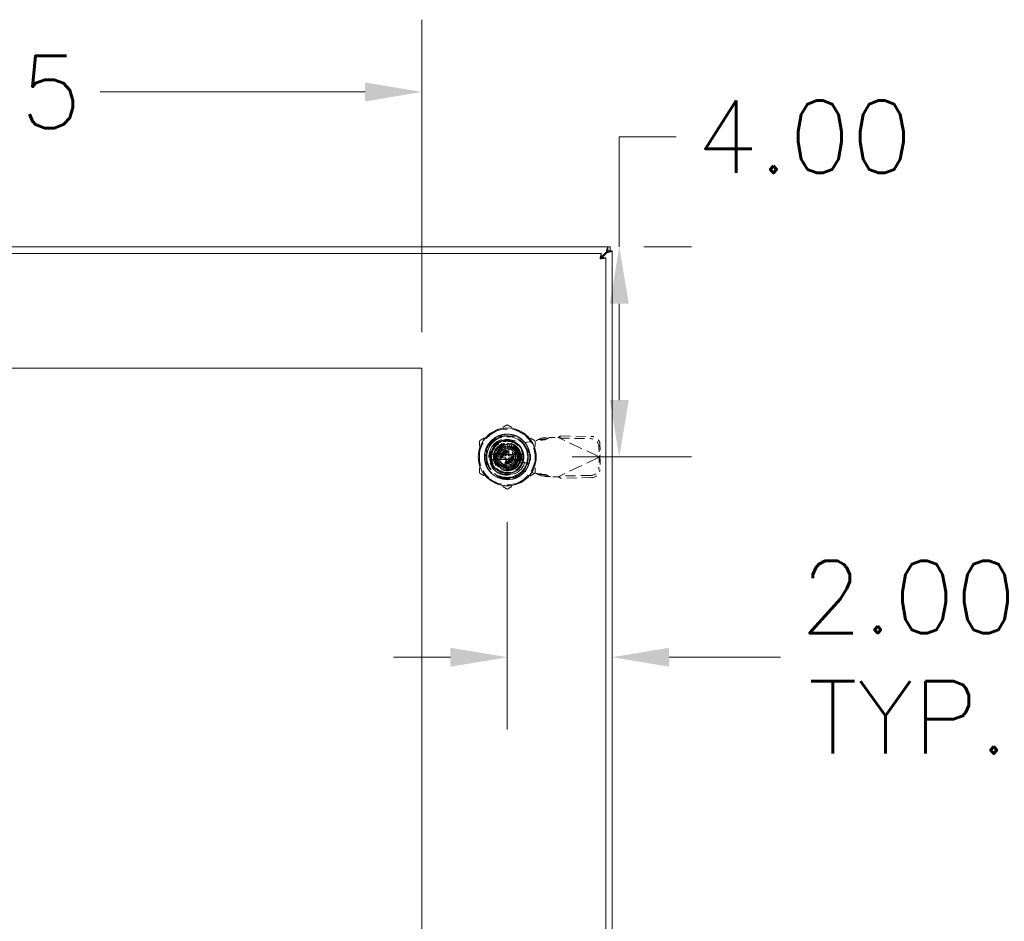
# Model space of a CAD drawing. Header units: inches. Extents: x 8 to 182, y 6 to 119.
# Tile 5 of 8: x 62 to 81, y 66 to 84. Entities that reach past the tile are written whole.
import ezdxf

# ---------------------------------------------------------------- set-up
doc = ezdxf.new("R2010")
doc.units = ezdxf.units.IN
doc.header["$LTSCALE"] = 11
doc.header["$MEASUREMENT"] = 0
doc.linetypes.add('DASHED', pattern=[0.2067, 0.1654, -0.0413])
for name, color, linetype, lineweight in [('Dimension (ANSI)', 7, 'Continuous', 5), ('Hidden (ANSI)', 7, 'DASHED', 5), ('Visible (ANSI)', 7, 'Continuous', 5)]:
    doc.layers.add(name, color=color, linetype=linetype, lineweight=lineweight)
doc.styles.add('Note Text (ANSI)', font='RomanS.shx')
doc.dimstyles.new('Default (ANSI)', dxfattribs={"dimscale": 11, "dimtxt": 0.125, "dimasz": 0.098425, "dimexe": 0.125, "dimexo": 0.0625, "dimgap": 0.031496, "dimtad": 0, "dimtih": 1, "dimtoh": 1, "dimrnd": 1e-08, "dimzin": 0, "dimdsep": 46, "dimtxsty": 'Note Text (ANSI)', "dimcen": 0.09, "dimdle": 0.393701, "dimclrd": 256, "dimclre": 256, "dimclrt": 256, "dimadec": 0, "dimazin": 0, "dimtfac": 0.96, "dimtofl": 0, "dimtmove": 0, "dimatfit": 3, "dimfxl": 1, "dimtolj": 1, "dimtzin": 4, "dimlwd": -1, "dimlwe": -1, "dimarcsym": 0})

# ---------------------------------------------------------------- blocks, each defined once
blk = doc.blocks.new('*D12')
at = {"layer": 'Defpoints', "color": 0, "transparency": 16777216}
for p in [(73.33, 79.288), (71.966, 75.288), (73.549, 75.288)]:
    blk.add_point(p, dxfattribs=at)
at = {"layer": 'Dimension (ANSI)', "transparency": 16777216}
for p, q in [((73.549, 79.288), (73.549, 81.383)), ((73.549, 81.383), (74.632, 81.383)), ((74.018, 79.288), (74.924, 79.288)), ((73.549, 76.37), (73.549, 78.205)), ((72.654, 75.288), (74.924, 75.288))]:
    blk.add_line(p, q, dxfattribs=at)
for points in [[(73.369, 78.205), (73.73, 78.205), (73.549, 79.288)], [(73.369, 76.37), (73.73, 76.37), (73.549, 75.288)]]:
    blk.add_solid(points, dxfattribs=at)
at = {"layer": 'Dimension (ANSI)', "transparency": 16777216, "insert": (77.074, 81.383), "char_height": 1.375, "attachment_point": 5, "style": 'Note Text (ANSI)'}
blk.add_mtext('\\A1;4.00', dxfattribs=at)
blk = doc.blocks.new('*D13')
at = {"layer": 'Defpoints', "color": 0, "transparency": 16777216}
for p in [(71.415, 74.737), (73.415, 71.476), (73.415, 58.352)]:
    blk.add_point(p, dxfattribs=at)
at = {"layer": 'Dimension (ANSI)', "transparency": 16777216}
for p, q in [((71.415, 74.049), (71.415, 70.101)), ((70.333, 71.476), (69.25, 71.476)), ((74.498, 71.476), (76.618, 71.476))]:
    blk.add_line(p, q, dxfattribs=at)
for points in [[(70.333, 71.656), (70.333, 71.295), (71.415, 71.476)], [(74.498, 71.656), (74.498, 71.295), (73.415, 71.476)]]:
    blk.add_solid(points, dxfattribs=at)
at = {"layer": 'Dimension (ANSI)', "transparency": 16777216, "insert": (79.06, 71.476), "char_height": 1.375, "attachment_point": 5, "style": 'Note Text (ANSI)'}
blk.add_mtext('\\A1;2.00{\\PTYP.}', dxfattribs=at)
blk = doc.blocks.new('*D23')
at = {"layer": 'Defpoints', "color": 0, "transparency": 16777216}
for p in [(69.79, 82.236), (51.54, 76.975), (69.79, 76.975)]:
    blk.add_point(p, dxfattribs=at)
at = {"layer": 'Dimension (ANSI)', "transparency": 16777216}
for p, q in [((51.54, 77.663), (51.54, 83.611)), ((69.79, 77.663), (69.79, 83.611)), ((52.623, 82.236), (57.667, 82.236)), ((68.708, 82.236), (63.663, 82.236))]:
    blk.add_line(p, q, dxfattribs=at)
for points in [[(52.623, 82.416), (52.623, 82.055), (51.54, 82.236)], [(68.708, 82.416), (68.708, 82.055), (69.79, 82.236)]]:
    blk.add_solid(points, dxfattribs=at)
at = {"layer": 'Dimension (ANSI)', "transparency": 16777216, "insert": (60.665, 82.236), "char_height": 1.375, "attachment_point": 5, "style": 'Note Text (ANSI)'}
blk.add_mtext('\\A1;18.25', dxfattribs=at)

msp = doc.modelspace()

# ---------------------------------------------------------------- linework, layer by layer
at = {"layer": 'Hidden (ANSI)', "ltscale": 0.06238}
for p, q in [((71.235, 75.681), (71.596, 75.681)), ((71.235, 75.681), (71.596, 75.681)), ((71.022, 75.107), (71.022, 75.468)), ((71.022, 75.107), (71.022, 75.468)), ((71.809, 75.468), (71.809, 75.107)), ((71.809, 75.468), (71.809, 75.107)), ((71.596, 74.894), (71.235, 74.894)), ((71.596, 74.894), (71.235, 74.894))]:
    msp.add_line(p, q, dxfattribs=at)
at = {"layer": 'Hidden (ANSI)', "ltscale": 0.034259}
for p, q in [((71.305, 75.451), (71.305, 75.649)), ((71.305, 75.451), (71.305, 75.649)), ((71.777, 75.178), (71.578, 75.178)), ((71.777, 75.178), (71.578, 75.178))]:
    msp.add_line(p, q, dxfattribs=at)
at = {"layer": 'Hidden (ANSI)', "ltscale": 0.001945}
for p, q in [((71.409, 75.681), (71.409, 75.67)), ((71.409, 75.681), (71.409, 75.67)), ((71.42, 75.681), (71.42, 75.67)), ((71.42, 75.681), (71.42, 75.67)), ((71.44, 75.681), (71.44, 75.67)), ((71.44, 75.681), (71.44, 75.67)), ((71.447, 75.681), (71.447, 75.67)), ((71.447, 75.681), (71.447, 75.67)), ((71.455, 75.681), (71.455, 75.67)), ((71.455, 75.681), (71.455, 75.67)), ((71.474, 75.681), (71.474, 75.67)), ((71.474, 75.681), (71.474, 75.67)), ((71.486, 75.681), (71.486, 75.67)), ((71.486, 75.681), (71.486, 75.67))]:
    msp.add_line(p, q, dxfattribs=at)
at = {"layer": 'Hidden (ANSI)', "ltscale": 0.001914}
for p, q in [((71.409, 75.67), (71.42, 75.67)), ((71.409, 75.67), (71.42, 75.67)), ((71.474, 75.67), (71.486, 75.67)), ((71.474, 75.67), (71.486, 75.67))]:
    msp.add_line(p, q, dxfattribs=at)
at = {"layer": 'Hidden (ANSI)', "ltscale": 0.027121}
for p, q in [((71.42, 75.67), (71.447, 75.67)), ((71.42, 75.67), (71.447, 75.67)), ((71.447, 75.67), (71.474, 75.67)), ((71.447, 75.67), (71.474, 75.67))]:
    msp.add_line(p, q, dxfattribs=at)
at = {"layer": 'Hidden (ANSI)', "ltscale": 0.051705}
for p, q in [((71.477, 75.615), (71.772, 75.561)), ((71.772, 75.01), (71.477, 74.957))]:
    msp.add_line(p, q, dxfattribs=at)
at = {"layer": 'Hidden (ANSI)', "ltscale": 0.03461}
for p, q in [((71.772, 75.561), (71.968, 75.599)), ((71.968, 74.972), (71.772, 75.01))]:
    msp.add_line(p, q, dxfattribs=at)
at = {"layer": 'Hidden (ANSI)', "ltscale": 0.022114}
for p, q in [((72.004, 75.619), (72.057, 75.643)), ((72.147, 75.619), (72.2, 75.643)), ((72.057, 74.929), (72.004, 74.953)), ((72.2, 74.929), (72.147, 74.953))]:
    msp.add_line(p, q, dxfattribs=at)
at = {"layer": 'Hidden (ANSI)', "ltscale": 0.00858}
for p, q in [((72.05, 75.619), (72.004, 75.619)), ((72.2, 75.643), (72.155, 75.643)), ((72.418, 75.66), (72.412, 75.646)), ((73.171, 75.302), (73.165, 75.289)), ((73.171, 75.27), (73.165, 75.283)), ((72.05, 74.953), (72.004, 74.953)), ((72.2, 74.929), (72.155, 74.929)), ((72.418, 74.912), (72.412, 74.925))]:
    msp.add_line(p, q, dxfattribs=at)
at = {"layer": 'Hidden (ANSI)', "ltscale": 0.018489}
for p, q in [((72.147, 75.619), (72.05, 75.619)), ((72.155, 75.643), (72.057, 75.643)), ((72.432, 75.688), (72.418, 75.66)), ((73.184, 75.33), (73.171, 75.302)), ((73.184, 75.241), (73.171, 75.27)), ((72.147, 74.953), (72.05, 74.953)), ((72.155, 74.929), (72.057, 74.929)), ((72.432, 74.884), (72.418, 74.912))]:
    msp.add_line(p, q, dxfattribs=at)
at = {"layer": 'Hidden (ANSI)', "ltscale": 0.001354}
for p, q in [((72.218, 75.658), (72.226, 75.66)), ((72.226, 74.912), (72.218, 74.913))]:
    msp.add_line(p, q, dxfattribs=at)
at = {"layer": 'Hidden (ANSI)', "ltscale": 0.027168}
for p, q in [((72.226, 75.66), (72.384, 75.66)), ((72.384, 74.912), (72.226, 74.912))]:
    msp.add_line(p, q, dxfattribs=at)
at = {"layer": 'Hidden (ANSI)', "ltscale": 0.005322}
for p, q in [((72.384, 75.66), (72.412, 75.646)), ((72.412, 74.925), (72.384, 74.912))]:
    msp.add_line(p, q, dxfattribs=at)
at = {"layer": 'Hidden (ANSI)', "ltscale": 0.144196}
for p, q in [((73.165, 75.289), (72.412, 75.646)), ((73.165, 75.283), (72.412, 74.925))]:
    msp.add_line(p, q, dxfattribs=at)
at = {"layer": 'Hidden (ANSI)', "ltscale": 0.102971}
for p, q in [((72.412, 75.646), (73.002, 75.636)), ((72.432, 75.688), (73.022, 75.678)), ((73.002, 74.935), (72.412, 74.925)), ((73.022, 74.894), (72.432, 74.884))]:
    msp.add_line(p, q, dxfattribs=at)
at = {"layer": 'Hidden (ANSI)', "ltscale": 0.016602}
for p, q in [((71.279, 75.367), (71.195, 75.415)), ((71.221, 75.451), (71.295, 75.389)), ((71.252, 75.482), (71.314, 75.408)), ((71.337, 75.424), (71.288, 75.508)), ((71.328, 75.526), (71.361, 75.436)), ((71.388, 75.443), (71.371, 75.538)), ((71.415, 75.542), (71.415, 75.445)), ((71.443, 75.443), (71.459, 75.538)), ((71.502, 75.526), (71.469, 75.436)), ((71.494, 75.424), (71.542, 75.508)), ((71.578, 75.482), (71.516, 75.408)), ((71.536, 75.389), (71.61, 75.451)), ((71.635, 75.415), (71.552, 75.367)), ((71.161, 75.288), (71.258, 75.288)), ((71.26, 75.315), (71.165, 75.332)), ((71.26, 75.26), (71.165, 75.244)), ((71.177, 75.375), (71.267, 75.342)), ((71.177, 75.201), (71.267, 75.234)), ((71.279, 75.209), (71.195, 75.161)), ((71.635, 75.161), (71.552, 75.209)), ((71.563, 75.342), (71.654, 75.375)), ((71.563, 75.234), (71.654, 75.201)), ((71.665, 75.332), (71.57, 75.315)), ((71.665, 75.244), (71.57, 75.26)), ((71.573, 75.288), (71.669, 75.288)), ((71.221, 75.125), (71.295, 75.187)), ((71.314, 75.167), (71.252, 75.093)), ((71.288, 75.068), (71.337, 75.151)), ((71.361, 75.14), (71.328, 75.049)), ((71.371, 75.038), (71.388, 75.133)), ((71.415, 75.13), (71.415, 75.034)), ((71.459, 75.038), (71.443, 75.133)), ((71.469, 75.14), (71.502, 75.049)), ((71.542, 75.068), (71.494, 75.151)), ((71.516, 75.167), (71.578, 75.093)), ((71.536, 75.187), (71.61, 75.125))]:
    msp.add_line(p, q, dxfattribs=at)
at = {"layer": 'Hidden (ANSI)', "ltscale": 0.037564}
for p, q in [((71.306, 75.476), (71.198, 75.288)), ((71.524, 75.476), (71.306, 75.476)), ((71.633, 75.288), (71.524, 75.476)), ((71.198, 75.288), (71.306, 75.099)), ((71.524, 75.099), (71.633, 75.288)), ((71.306, 75.099), (71.524, 75.099))]:
    msp.add_line(p, q, dxfattribs=at)
at = {"layer": 'Hidden (ANSI)', "ltscale": 0.00729}
for p, q in [((71.258, 75.403), (71.258, 75.445)), ((71.258, 75.445), (71.3, 75.445))]:
    msp.add_line(p, q, dxfattribs=at)
at = {"layer": 'Hidden (ANSI)', "ltscale": 0.039656}
for p, q in [((71.258, 75.403), (71.258, 75.173)), ((71.53, 75.445), (71.3, 75.445)), ((71.573, 75.173), (71.573, 75.403)), ((71.3, 75.13), (71.53, 75.13))]:
    msp.add_line(p, q, dxfattribs=at)
at = {"layer": 'Hidden (ANSI)', "ltscale": 0.023656}
for p, q in [((71.386, 75.327), (71.386, 75.464)), ((71.445, 75.464), (71.445, 75.327)), ((71.386, 75.111), (71.386, 75.248)), ((71.445, 75.248), (71.445, 75.111))]:
    msp.add_line(p, q, dxfattribs=at)
at = {"layer": 'Hidden (ANSI)', "ltscale": 0.007972}
for p, q in [((71.53, 75.445), (71.577, 75.445)), ((71.258, 75.126), (71.258, 75.173))]:
    msp.add_line(p, q, dxfattribs=at)
at = {"layer": 'Hidden (ANSI)', "ltscale": 0.055118}
for p, q in [((71.577, 75.445), (71.577, 75.126)), ((71.577, 75.126), (71.258, 75.126))]:
    msp.add_line(p, q, dxfattribs=at)
at = {"layer": 'Hidden (ANSI)', "ltscale": 0.034543}
for p, q in [((73.161, 75.482), (73.165, 75.289)), ((73.181, 75.523), (73.184, 75.33)), ((73.165, 75.283), (73.161, 75.09)), ((73.184, 75.241), (73.181, 75.048))]:
    msp.add_line(p, q, dxfattribs=at)
at = {"layer": 'Hidden (ANSI)'}
for p, q in [((71.273, 75.221), (71.273, 75.221)), ((71.286, 75.378), (71.286, 75.378)), ((71.558, 75.355), (71.558, 75.355)), ((71.545, 75.198), (71.545, 75.198))]:
    msp.add_line(p, q, dxfattribs=at)
at = {"layer": 'Hidden (ANSI)', "ltscale": 0.002627}
for p, q in [((71.327, 75.28), (71.327, 75.296)), ((71.407, 75.376), (71.423, 75.376)), ((71.504, 75.296), (71.504, 75.28)), ((71.423, 75.199), (71.407, 75.199))]:
    msp.add_line(p, q, dxfattribs=at)
at = {"layer": 'Hidden (ANSI)', "ltscale": 0.00774}
for p, q in [((71.338, 75.307), (71.384, 75.307)), ((71.384, 75.268), (71.338, 75.268)), ((71.396, 75.319), (71.396, 75.365)), ((71.396, 75.211), (71.396, 75.256)), ((71.435, 75.365), (71.435, 75.319)), ((71.435, 75.256), (71.435, 75.211)), ((71.447, 75.307), (71.492, 75.307)), ((71.492, 75.268), (71.447, 75.268))]:
    msp.add_line(p, q, dxfattribs=at)
at = {"layer": 'Hidden (ANSI)', "ltscale": 0.008081}
for p, q in [((71.685, 75.309), (71.685, 75.262)), ((71.858, 75.262), (71.858, 75.309))]:
    msp.add_line(p, q, dxfattribs=at)
at = {"layer": 'Hidden (ANSI)', "ltscale": 0.001123}
for p, q in [((73.165, 75.289), (73.171, 75.286)), ((73.171, 75.286), (73.165, 75.283))]:
    msp.add_line(p, q, dxfattribs=at)
at = {"layer": 'Hidden (ANSI)', "ltscale": 0.599563}
msp.add_circle((71.415, 75.288), 0.551, dxfattribs=at)
at = {"layer": 'Hidden (ANSI)', "ltscale": 0.471064}
msp.add_circle((71.415, 75.288), 0.433, dxfattribs=at)
at = {"layer": 'Hidden (ANSI)', "ltscale": 0.423947}
msp.add_circle((71.415, 75.288), 0.39, dxfattribs=at)
msp.add_circle((71.415, 75.288), 0.39, dxfattribs=at)
at = {"layer": 'Hidden (ANSI)', "ltscale": 0.344706}
msp.add_circle((71.415, 75.288), 0.317, dxfattribs=at)
at = {"layer": 'Hidden (ANSI)', "ltscale": 0.289023}
msp.add_circle((71.415, 75.288), 0.266, dxfattribs=at)
at = {"layer": 'Hidden (ANSI)', "ltscale": 0.274032}
msp.add_circle((71.415, 75.288), 0.252, dxfattribs=at)
at = {"layer": 'Hidden (ANSI)', "ltscale": 0.236553}
msp.add_circle((71.415, 75.288), 0.218, dxfattribs=at)
at = {"layer": 'Hidden (ANSI)', "ltscale": 0.214065}
msp.add_circle((71.415, 75.288), 0.197, dxfattribs=at)
msp.add_circle((71.415, 75.288), 0.197, dxfattribs=at)
at = {"layer": 'Hidden (ANSI)', "ltscale": 0.211924}
msp.add_circle((71.415, 75.288), 0.195, dxfattribs=at)
at = {"layer": 'Hidden (ANSI)', "ltscale": 0.141249}
msp.add_circle((71.415, 75.288), 0.13, dxfattribs=at)
at = {"layer": 'Hidden (ANSI)', "ltscale": 0.128399}
msp.add_circle((71.415, 75.288), 0.118, dxfattribs=at)
at = {"layer": 'Hidden (ANSI)', "ltscale": 0.106983}
msp.add_circle((71.415, 75.288), 0.0984, dxfattribs=at)
at = {"layer": 'Hidden (ANSI)', "ltscale": 0.085566}
msp.add_circle((71.415, 75.288), 0.0787, dxfattribs=at)
at = {"layer": 'Hidden (ANSI)', "ltscale": 0.096274}
for start, end in [(60, 120), (120, 180), (0, 60), (180, 240), (300, 0), (240, 300)]:
    msp.add_arc((71.415, 75.288), 0.531, start, end, dxfattribs=at)
at = {"layer": 'Hidden (ANSI)', "ltscale": 0.246975}
msp.add_arc((71.415, 75.288), 0.35, 108.3371, 341.6629, dxfattribs=at)
msp.add_arc((71.415, 75.288), 0.35, 108.3371, 341.6629, dxfattribs=at)
at = {"layer": 'Hidden (ANSI)', "ltscale": 0.202829}
msp.add_arc((71.417, 75.286), 0.335, 79.673, 280.327, dxfattribs=at)
at = {"layer": 'Hidden (ANSI)', "ltscale": 0.145363}
msp.add_arc((71.415, 75.288), 0.401, 329.9981, 89.9999, dxfattribs=at)
at = {"layer": 'Hidden (ANSI)', "ltscale": 0.111927}
for start, end in [(11.537, 168.463), (191.537, 348.463)]:
    msp.add_arc((71.415, 75.288), 0.236, start, end, dxfattribs=at)
at = {"layer": 'Hidden (ANSI)', "ltscale": 0.007574}
for start, end in [(140, 150), (120, 130), (100, 110), (80, 90), (60, 70), (40, 50), (20, 30), (180, 190), (160, 170), (340, 350), (0, 10), (200, 210), (220, 230), (240, 250), (260, 270), (280, 290), (300, 310), (320, 330)]:
    msp.add_arc((71.415, 75.288), 0.254, start, end, dxfattribs=at)
at = {"layer": 'Hidden (ANSI)', "ltscale": 0.004659}
for start, end in [(130, 140), (120, 130), (110, 120), (100, 110), (80, 90), (60, 70), (50, 60), (40, 50), (170, 180), (180, 190), (160, 170), (190, 200), (150, 160), (200, 210), (140, 150), (210, 220), (30, 40), (320, 330), (20, 30), (330, 340), (10, 20), (340, 350), (0, 10), (350, 0), (220, 230), (230, 240), (240, 250), (260, 270), (280, 290), (290, 300), (300, 310), (310, 320)]:
    msp.add_arc((71.415, 75.288), 0.157, start, end, dxfattribs=at)
at = {"layer": 'Hidden (ANSI)', "ltscale": 0.003806}
for centre, start, end in [((71.374, 75.464), 0, 90), ((71.457, 75.464), 90, 180), ((71.374, 75.111), 270, 0), ((71.457, 75.111), 180, 270)]:
    msp.add_arc(centre, 0.0118, start, end, dxfattribs=at)
at = {"layer": 'Hidden (ANSI)', "ltscale": 0.003297}
for centre, start, end in [((71.374, 75.452), 284.1344, 0), ((71.457, 75.452), 180, 255.8656), ((71.374, 75.124), 0, 75.8656), ((71.457, 75.124), 104.1344, 180)]:
    msp.add_arc(centre, 0.0118, start, end, dxfattribs=at)
at = {"layer": 'Hidden (ANSI)', "ltscale": 0.002176}
for start, end in [(70, 74.7815), (250, 254.7815)]:
    msp.add_arc((71.415, 75.288), 0.157, start, end, dxfattribs=at)
at = {"layer": 'Hidden (ANSI)', "ltscale": 0.047016}
for centre, start, end in [((71.772, 75.309), 0, 180), ((71.772, 75.262), 180, 0)]:
    msp.add_arc(centre, 0.0866, start, end, dxfattribs=at)
at = {"layer": 'Hidden (ANSI)', "ltscale": 0.016325}
for start, end in [(171.263, 188.737), (351.263, 8.737)]:
    msp.add_arc((71.415, 75.288), 0.311, start, end, dxfattribs=at)
at = {"layer": 'Hidden (ANSI)', "ltscale": 0.003112}
for centre, start, end in [((71.338, 75.296), 90, 180), ((71.338, 75.28), 180, 270), ((71.384, 75.319), 270, 0), ((71.384, 75.256), 0, 90), ((71.407, 75.365), 90, 180), ((71.407, 75.211), 180, 270), ((71.423, 75.365), 0, 90), ((71.423, 75.211), 270, 0), ((71.447, 75.319), 180, 270), ((71.447, 75.256), 90, 180), ((71.492, 75.296), 0, 90), ((71.492, 75.28), 270, 0)]:
    msp.add_arc(centre, 0.0118, start, end, dxfattribs=at)
at = {"layer": 'Hidden (ANSI)', "ltscale": 0.005254}
for centre, start, end in [((71.366, 75.327), 270, 0), ((71.366, 75.248), 0, 90), ((71.464, 75.327), 180, 270), ((71.464, 75.248), 90, 180)]:
    msp.add_arc(centre, 0.0197, start, end, dxfattribs=at)
at = {"layer": 'Hidden (ANSI)', "ltscale": 0.042733}
for centre, major_axis, start_param, end_param in [((73.005, 75.484), (-0.142, 0.068), 3.585041, 5.155837), ((73.025, 75.526), (0.142, -0.068), 0.443448, 2.014245), ((73.005, 75.087), (0.142, 0.068), 4.268941, 5.839737), ((73.025, 75.046), (-0.142, -0.068), 1.127348, 2.698144)]:
    msp.add_ellipse(centre, major_axis=major_axis, ratio=0.956305, start_param=start_param, end_param=end_param, dxfattribs=at)
at = {"layer": 'Hidden (ANSI)'}
for centre, major_axis, start_param, end_param in [((71.262, 75.36), (0.0107, -0.005), 6.283102, 6.283185), ((71.554, 75.384), (-0.0097, -0.00675), 6.282351, 6.283181), ((71.568, 75.216), (-0.0107, 0.005), 6.283111, 6.283194), ((71.276, 75.191), (0.0097, 0.00675), 6.282353, 6.283183)]:
    msp.add_ellipse(centre, major_axis=major_axis, ratio=0.00001, start_param=start_param, end_param=end_param, dxfattribs=at)
at = {"layer": 'Hidden (ANSI)', "ltscale": 0.053176}
for points, weights in [([(71.415, 75.901), (71.273, 75.819), (71.15, 75.748)], [1.64617092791, 1.77350269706, 1.77350269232]), ([(71.681, 75.748), (71.558, 75.819), (71.415, 75.901)], [1.7735026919, 1.77350269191, 1.64617092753]), ([(71.15, 75.748), (71.026, 75.677), (70.884, 75.595)], [1.77350269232, 1.77350268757, 1.64617092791]), ([(70.884, 75.595), (70.884, 75.43), (70.884, 75.288)], [1.64617092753, 1.77350269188, 1.7735026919]), ([(71.947, 75.595), (71.804, 75.677), (71.681, 75.748)], [1.64617092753, 1.77350269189, 1.7735026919]), ([(71.947, 75.288), (71.947, 75.43), (71.947, 75.595)], [1.7735026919, 1.77350269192, 1.64617092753]), ([(70.884, 75.288), (70.884, 75.145), (70.884, 74.981)], [1.7735026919, 1.77350269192, 1.64617092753]), ([(71.947, 74.981), (71.947, 75.145), (71.947, 75.288)], [1.64617092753, 1.77350269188, 1.7735026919]), ([(70.884, 74.981), (71.026, 74.899), (71.15, 74.827)], [1.64617092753, 1.77350269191, 1.7735026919]), ([(71.15, 74.827), (71.273, 74.756), (71.415, 74.674)], [1.7735026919, 1.77350269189, 1.64617092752]), ([(71.415, 74.674), (71.558, 74.756), (71.681, 74.827)], [1.64617092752, 1.77350269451, 1.7735026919]), ([(71.681, 74.827), (71.804, 74.899), (71.947, 74.981)], [1.7735026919, 1.77350268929, 1.64617092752])]:
    msp.add_rational_spline(points, weights, degree=2, dxfattribs=at)
at = {"layer": 'Hidden (ANSI)', "ltscale": 1.196956}
msp.add_open_spline([(71.04, 75.071), (71.051, 75.052), (71.064, 75.033), (71.092, 74.999), (71.107, 74.983), (71.139, 74.954), (71.156, 74.941), (71.195, 74.914), (71.217, 74.902), (71.273, 74.877), (71.307, 74.867), (71.398, 74.851), (71.456, 74.853), (71.536, 74.871), (71.56, 74.879), (71.599, 74.895), (71.615, 74.903), (71.663, 74.931), (71.693, 74.953), (71.76, 75.019), (71.792, 75.067), (71.823, 75.139), (71.829, 75.159), (71.84, 75.2), (71.844, 75.221), (71.852, 75.299), (71.847, 75.357), (71.824, 75.431), (71.817, 75.45), (71.789, 75.512), (71.761, 75.553), (71.711, 75.605), (71.695, 75.619), (71.653, 75.651), (71.627, 75.667), (71.576, 75.691), (71.551, 75.7), (71.488, 75.717), (71.449, 75.721), (71.352, 75.72), (71.296, 75.708), (71.218, 75.674), (71.194, 75.661), (71.161, 75.638), (71.15, 75.63), (71.109, 75.596), (71.082, 75.567), (71.026, 75.487), (71.004, 75.434), (70.986, 75.351), (70.983, 75.324), (70.982, 75.275), (70.983, 75.253), (70.993, 75.175), (71.012, 75.121), (71.069, 75.022), (71.107, 74.978), (71.17, 74.93), (71.189, 74.918), (71.23, 74.895), (71.254, 74.885), (71.332, 74.859), (71.389, 74.852), (71.482, 74.858), (71.518, 74.866), (71.579, 74.886), (71.605, 74.898), (71.653, 74.925), (71.675, 74.941), (71.72, 74.979), (71.743, 75.002), (71.778, 75.049), (71.791, 75.072), (71.829, 75.146), (71.844, 75.202), (71.85, 75.297), (71.847, 75.335), (71.836, 75.391), (71.831, 75.41), (71.818, 75.448), (71.81, 75.466), (71.789, 75.509), (71.774, 75.532), (71.738, 75.578), (71.716, 75.601), (71.667, 75.642), (71.639, 75.66), (71.592, 75.684), (71.573, 75.691), (71.52, 75.71), (71.484, 75.717), (71.405, 75.723), (71.362, 75.72), (71.298, 75.705), (71.276, 75.699), (71.201, 75.669), (71.153, 75.637), (71.093, 75.578), (71.075, 75.558), (71.049, 75.519), (71.038, 75.502), (71.012, 75.45), (70.999, 75.413), (70.984, 75.341), (70.981, 75.306), (70.983, 75.248), (70.986, 75.226), (70.995, 75.182), (71.001, 75.159), (71.018, 75.114), (71.028, 75.092), (71.04, 75.071)], degree=3, knots=[0.00001, 0.00001, 0.00001, 0.00001, 0.170957, 0.170957, 0.336828, 0.336828, 0.500673, 0.500673, 0.697945, 0.697945, 0.967507, 0.967507, 1.408737, 1.408737, 1.599507, 1.599507, 1.736612, 1.736612, 2.021717, 2.021717, 2.464543, 2.464543, 2.625933, 2.625933, 2.790103, 2.790103, 3.23626, 3.23626, 3.386491, 3.386491, 3.766036, 3.766036, 3.938056, 3.938056, 4.169555, 4.169555, 4.370532, 4.370532, 4.672546, 4.672546, 5.116104, 5.116104, 5.324846, 5.324846, 5.430748, 5.430748, 5.736706, 5.736706, 6.181603, 6.181603, 6.39227, 6.39227, 6.559916, 6.559916, 7.000642, 7.000642, 7.442386, 7.442386, 7.613426, 7.613426, 7.809095, 7.809095, 8.253622, 8.253622, 8.531307, 8.531307, 8.752051, 8.752051, 8.957386, 8.957386, 9.206558, 9.206558, 9.408703, 9.408703, 9.852224, 9.852224, 10.14198, 10.14198, 10.293078, 10.293078, 10.447889, 10.447889, 10.659618, 10.659618, 10.897096, 10.897096, 11.149104, 11.149104, 11.302976, 11.302976, 11.581662, 11.581662, 11.908694, 11.908694, 12.085983, 12.085983, 12.526597, 12.526597, 12.733426, 12.733426, 12.886234, 12.886234, 13.184071, 13.184071, 13.455165, 13.455165, 13.627442, 13.627442, 13.808086, 13.808086, 13.996338, 13.996338, 13.996338, 13.996338], dxfattribs=at)
at = {"layer": 'Hidden (ANSI)', "ltscale": 0.151246}
msp.add_open_spline([(71.04, 75.071), (71.018, 75.113), (71.003, 75.158), (70.988, 75.25), (70.988, 75.297), (71.002, 75.379), (71.016, 75.435), (71.081, 75.54), (71.118, 75.58), (71.198, 75.638), (71.24, 75.659), (71.326, 75.685), (71.37, 75.691), (71.415, 75.689)], degree=3, knots=[-2.961438, -2.961438, -2.961438, -2.961438, -2.290928, -2.290928, -1.623308, -1.623308, -1.092246, -1.092246, -0.685976, -0.685976, -0.342217, -0.342217, -0.000086, -0.000086, -0.000086, -0.000086], dxfattribs=at)
at = {"layer": 'Hidden (ANSI)', "ltscale": 0.151252}
msp.add_open_spline([(71.04, 75.071), (71.018, 75.113), (71.003, 75.157), (70.988, 75.25), (70.988, 75.297), (71.005, 75.396), (71.024, 75.448), (71.09, 75.554), (71.133, 75.591), (71.198, 75.638), (71.239, 75.659), (71.326, 75.685), (71.371, 75.691), (71.415, 75.689)], degree=3, knots=[-1.535944, -1.535944, -1.535944, -1.535944, -1.352845, -1.352845, -1.172893, -1.172893, -0.961321, -0.961321, -0.688673, -0.688673, -0.341045, -0.341045, -0.000001, -0.000001, -0.000001, -0.000001], dxfattribs=at)
at = {"layer": 'Hidden (ANSI)', "ltscale": 0.218152}
msp.add_open_spline([(71.415, 75.689), (71.382, 75.689), (71.349, 75.685), (71.29, 75.67), (71.264, 75.66), (71.206, 75.632), (71.176, 75.612), (71.127, 75.568), (71.107, 75.546), (71.07, 75.494), (71.054, 75.465), (71.03, 75.404), (71.022, 75.374), (71.015, 75.324), (71.014, 75.306), (71.014, 75.254), (71.018, 75.221), (71.034, 75.16), (71.045, 75.131), (71.075, 75.073), (71.095, 75.043), (71.138, 74.996), (71.16, 74.977), (71.211, 74.941), (71.242, 74.924), (71.319, 74.895), (71.367, 74.887), (71.415, 74.887)], degree=3, knots=[0.000042, 0.000042, 0.000042, 0.000042, 0.251937, 0.251937, 0.464852, 0.464852, 0.740127, 0.740127, 0.967194, 0.967194, 1.223248, 1.223248, 1.462544, 1.462544, 1.603125, 1.603125, 1.856517, 1.856517, 2.086186, 2.086186, 2.358848, 2.358848, 2.573276, 2.573276, 2.839215, 2.839215, 3.20573, 3.20573, 3.20573, 3.20573], dxfattribs=at)
at = {"layer": 'Hidden (ANSI)', "ltscale": 0.164428}
for points, knots in [([(71.116, 75.288), (71.116, 75.326), (71.124, 75.366), (71.154, 75.44), (71.177, 75.473), (71.23, 75.526), (71.263, 75.549), (71.337, 75.579), (71.377, 75.587), (71.453, 75.587), (71.494, 75.579), (71.567, 75.549), (71.601, 75.526), (71.653, 75.473), (71.676, 75.44), (71.707, 75.366), (71.714, 75.326), (71.714, 75.288)], [0, 0, 0, 0, 0.290051, 0.290051, 0.580102, 0.580102, 0.869849, 0.869849, 1.159596, 1.159596, 1.449344, 1.449344, 1.739091, 1.739091, 2.029142, 2.029142, 2.319193, 2.319193, 2.319193, 2.319193]), ([(71.714, 75.288), (71.714, 75.25), (71.707, 75.209), (71.676, 75.136), (71.653, 75.103), (71.601, 75.05), (71.567, 75.027), (71.494, 74.996), (71.453, 74.989), (71.377, 74.989), (71.337, 74.996), (71.263, 75.027), (71.23, 75.05), (71.177, 75.103), (71.154, 75.136), (71.124, 75.209), (71.116, 75.25), (71.116, 75.288)], [2.319193, 2.319193, 2.319193, 2.319193, 2.609244, 2.609244, 2.899295, 2.899295, 3.189042, 3.189042, 3.478789, 3.478789, 3.768537, 3.768537, 4.058284, 4.058284, 4.348335, 4.348335, 4.638386, 4.638386, 4.638386, 4.638386])]:
    msp.add_open_spline(points, degree=3, knots=knots, dxfattribs=at)
at = {"layer": 'Hidden (ANSI)', "ltscale": 0.003182}
for points, knots in [([(71.305, 75.662), (71.305, 75.662), (71.305, 75.661), (71.305, 75.66), (71.305, 75.659), (71.305, 75.657), (71.305, 75.655), (71.305, 75.653), (71.305, 75.651), (71.305, 75.649)], [0, 0, 0, 0, 0.01095662, 0.01095662, 0.02215052, 0.02215052, 0.03364681, 0.03364681, 0.04541589, 0.04541589, 0.04541589, 0.04541589]), ([(71.305, 75.662), (71.305, 75.662), (71.305, 75.661), (71.305, 75.66), (71.305, 75.659), (71.305, 75.657), (71.305, 75.655), (71.305, 75.653), (71.305, 75.651), (71.305, 75.649)], [0, 0, 0, 0, 0.01095662, 0.01095662, 0.02215052, 0.02215052, 0.03364681, 0.03364681, 0.04541589, 0.04541589, 0.04541589, 0.04541589]), ([(71.777, 75.178), (71.778, 75.178), (71.78, 75.178), (71.783, 75.178), (71.784, 75.178), (71.787, 75.178), (71.788, 75.178), (71.789, 75.178), (71.789, 75.178), (71.789, 75.178)], [-0.04541589, -0.04541589, -0.04541589, -0.04541589, -0.03364681, -0.03364681, -0.02215052, -0.02215052, -0.01095662, -0.01095662, 0, 0, 0, 0]), ([(71.777, 75.178), (71.778, 75.178), (71.78, 75.178), (71.783, 75.178), (71.784, 75.178), (71.787, 75.178), (71.788, 75.178), (71.789, 75.178), (71.789, 75.178), (71.789, 75.178)], [-0.04541589, -0.04541589, -0.04541589, -0.04541589, -0.03364681, -0.03364681, -0.02215052, -0.02215052, -0.01095662, -0.01095662, 0, 0, 0, 0])]:
    msp.add_open_spline(points, degree=3, knots=knots, dxfattribs=at)
at = {"layer": 'Hidden (ANSI)', "ltscale": 0.038716}
for points, knots in [([(72.147, 75.619), (72.141, 75.618), (72.134, 75.616), (72.117, 75.614), (72.107, 75.613), (72.089, 75.611), (72.082, 75.61), (72.069, 75.609), (72.065, 75.608), (72.049, 75.606), (72.037, 75.605), (72.018, 75.604), (72.012, 75.603), (71.993, 75.601), (71.981, 75.6), (71.968, 75.599)], [-0.5719093, -0.5719093, -0.5719093, -0.5719093, -0.4658221, -0.4658221, -0.3581481, -0.3581481, -0.2864023, -0.2864023, -0.2454171, -0.2454171, -0.1472353, -0.1472353, -0.0981777, -0.0981777, -0.0021059, -0.0021059, -0.0021059, -0.0021059]), ([(71.968, 74.972), (71.982, 74.971), (71.996, 74.97), (72.024, 74.967), (72.037, 74.966), (72.058, 74.964), (72.066, 74.963), (72.079, 74.962), (72.083, 74.962), (72.098, 74.96), (72.107, 74.959), (72.12, 74.957), (72.124, 74.957), (72.135, 74.955), (72.142, 74.954), (72.147, 74.953)], [-0.5719708, -0.5719708, -0.5719708, -0.5719708, -0.4656392, -0.4656392, -0.3580546, -0.3580546, -0.2863683, -0.2863683, -0.2454171, -0.2454171, -0.1472353, -0.1472353, -0.0981777, -0.0981777, -0.0021679, -0.0021679, -0.0021679, -0.0021679])]:
    msp.add_open_spline(points, degree=3, knots=knots, dxfattribs=at)
at = {"layer": 'Hidden (ANSI)', "ltscale": 0.00834}
for points, knots in [([(71.968, 75.599), (71.972, 75.601), (71.975, 75.602), (71.982, 75.605), (71.985, 75.607), (71.99, 75.609), (71.992, 75.61), (71.998, 75.614), (72.002, 75.616), (72.004, 75.619)], [-0.1240873, -0.1240873, -0.1240873, -0.1240873, -0.095004, -0.095004, -0.0659267, -0.0659267, -0.0465676, -0.0465676, 0, 0, 0, 0]), ([(72.004, 74.953), (72.003, 74.954), (72.001, 74.956), (71.996, 74.959), (71.994, 74.96), (71.989, 74.963), (71.987, 74.964), (71.98, 74.967), (71.974, 74.97), (71.968, 74.972)], [-0.1240901, -0.1240901, -0.1240901, -0.1240901, -0.0950069, -0.0950069, -0.0659279, -0.0659279, -0.0465676, -0.0465676, -0.0000031, -0.0000031, -0.0000031, -0.0000031])]:
    msp.add_open_spline(points, degree=3, knots=knots, dxfattribs=at)
at = {"layer": 'Hidden (ANSI)', "ltscale": 0.034802}
for points, knots in [([(72.057, 75.643), (72.06, 75.643), (72.062, 75.644), (72.071, 75.645), (72.077, 75.646), (72.089, 75.647), (72.094, 75.648), (72.106, 75.649), (72.113, 75.65), (72.126, 75.651), (72.13, 75.651), (72.145, 75.653), (72.156, 75.653), (72.173, 75.655), (72.178, 75.655), (72.195, 75.657), (72.206, 75.657), (72.218, 75.658)], [-0.5132656, -0.5132656, -0.5132656, -0.5132656, -0.4694803, -0.4694803, -0.3881765, -0.3881765, -0.3339949, -0.3339949, -0.2617343, -0.2617343, -0.2204584, -0.2204584, -0.1322616, -0.1322616, -0.0881931, -0.0881931, -0.000997, -0.000997, -0.000997, -0.000997]), ([(72.218, 74.913), (72.213, 74.914), (72.208, 74.914), (72.191, 74.915), (72.179, 74.916), (72.16, 74.918), (72.153, 74.918), (72.136, 74.92), (72.127, 74.921), (72.108, 74.922), (72.099, 74.923), (72.083, 74.925), (72.076, 74.926), (72.065, 74.927), (72.061, 74.928), (72.057, 74.929)], [-0.5358142, -0.5358142, -0.5358142, -0.5358142, -0.4980836, -0.4980836, -0.4066914, -0.4066914, -0.3457923, -0.3457923, -0.2645696, -0.2645696, -0.1763749, -0.1763749, -0.0881865, -0.0881865, -0.0234593, -0.0234593, -0.0234593, -0.0234593])]:
    msp.add_open_spline(points, degree=3, knots=knots, dxfattribs=at)
at = {"layer": 'Hidden (ANSI)', "ltscale": 0.004581}
for points, knots in [([(72.218, 75.658), (72.215, 75.656), (72.212, 75.654), (72.207, 75.65), (72.204, 75.648), (72.202, 75.645), (72.201, 75.644), (72.2, 75.643)], [-0.06890655, -0.06890655, -0.06890655, -0.06890655, -0.04291498, -0.04291498, -0.01428148, -0.01428148, -0.0000029, -0.0000029, -0.0000029, -0.0000029]), ([(72.2, 74.929), (72.201, 74.927), (72.203, 74.925), (72.207, 74.921), (72.21, 74.919), (72.215, 74.915), (72.216, 74.914), (72.218, 74.913)], [-0.06890361, -0.06890361, -0.06890361, -0.06890361, -0.04291498, -0.04291498, -0.01428149, -0.01428149, 0, 0, 0, 0])]:
    msp.add_open_spline(points, degree=3, knots=knots, dxfattribs=at)
at = {"layer": 'Hidden (ANSI)', "ltscale": 0.009639}
for points, knots in [([(72.432, 75.688), (72.424, 75.683), (72.416, 75.679), (72.4, 75.669), (72.392, 75.665), (72.384, 75.66)], [-0.1443528, -0.1443528, -0.1443528, -0.1443528, -0.0722632, -0.0722632, -0.001419, -0.001419, -0.001419, -0.001419]), ([(72.384, 74.912), (72.392, 74.907), (72.4, 74.902), (72.416, 74.893), (72.424, 74.888), (72.432, 74.884)], [-0.1435548, -0.1435548, -0.1435548, -0.1435548, -0.0725288, -0.0725288, -0.0006202, -0.0006202, -0.0006202, -0.0006202])]:
    msp.add_open_spline(points, degree=3, knots=knots, dxfattribs=at)
at = {"layer": 'Hidden (ANSI)', "ltscale": 0.109624}
for points, knots in [([(71.214, 75.288), (71.214, 75.313), (71.22, 75.34), (71.24, 75.389), (71.256, 75.412), (71.291, 75.448), (71.314, 75.463), (71.363, 75.483), (71.39, 75.489), (71.441, 75.489), (71.468, 75.483), (71.517, 75.463), (71.539, 75.448), (71.575, 75.412), (71.59, 75.389), (71.611, 75.34), (71.616, 75.313), (71.616, 75.288)], [-3.090437, -3.090437, -3.090437, -3.090437, -2.897266, -2.897266, -2.704095, -2.704095, -2.510961, -2.510961, -2.317827, -2.317827, -2.124694, -2.124694, -1.93156, -1.93156, -1.738389, -1.738389, -1.545218, -1.545218, -1.545218, -1.545218]), ([(71.616, 75.288), (71.616, 75.262), (71.611, 75.235), (71.59, 75.186), (71.575, 75.164), (71.539, 75.128), (71.517, 75.113), (71.468, 75.092), (71.441, 75.087), (71.39, 75.087), (71.363, 75.092), (71.314, 75.113), (71.291, 75.128), (71.256, 75.164), (71.24, 75.186), (71.22, 75.235), (71.214, 75.262), (71.214, 75.288)], [-1.545218, -1.545218, -1.545218, -1.545218, -1.352047, -1.352047, -1.158876, -1.158876, -0.965743, -0.965743, -0.772609, -0.772609, -0.579476, -0.579476, -0.386342, -0.386342, -0.193171, -0.193171, 0, 0, 0, 0])]:
    msp.add_open_spline(points, degree=3, knots=knots, dxfattribs=at)
at = {"layer": 'Hidden (ANSI)', "ltscale": 0.000421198}
for points in [[(71.457, 75.44), (71.456, 75.44), (71.455, 75.44), (71.454, 75.44)], [(71.374, 75.136), (71.375, 75.136), (71.376, 75.135), (71.377, 75.135)]]:
    msp.add_open_spline(points, degree=3, dxfattribs=at)
at = {"layer": 'Hidden (ANSI)', "ltscale": 0.004488}
for points in [[(71.286, 75.378), (71.281, 75.37), (71.276, 75.363), (71.273, 75.355)], [(71.273, 75.221), (71.276, 75.213), (71.281, 75.205), (71.286, 75.198)], [(71.558, 75.355), (71.554, 75.363), (71.55, 75.37), (71.545, 75.378)], [(71.545, 75.198), (71.55, 75.205), (71.554, 75.213), (71.558, 75.221)]]:
    msp.add_open_spline(points, degree=3, dxfattribs=at)
at = {"layer": 'Hidden (ANSI)', "ltscale": 0.008083}
for points, knots in [([(73.171, 75.286), (73.173, 75.293), (73.176, 75.301), (73.18, 75.316), (73.182, 75.323), (73.184, 75.33)], [-0.121006, -0.121006, -0.121006, -0.121006, -0.0607171, -0.0607171, -0.0009179, -0.0009179, -0.0009179, -0.0009179]), ([(73.184, 75.241), (73.182, 75.248), (73.18, 75.256), (73.176, 75.271), (73.173, 75.278), (73.171, 75.286)], [-0.1222267, -0.1222267, -0.1222267, -0.1222267, -0.0615673, -0.0615673, -0.0021362, -0.0021362, -0.0021362, -0.0021362])]:
    msp.add_open_spline(points, degree=3, knots=knots, dxfattribs=at)
at = {"layer": 'Hidden (ANSI)', "ltscale": 0.151251}
msp.add_open_spline([(71.763, 75.087), (71.742, 75.048), (71.714, 75.012), (71.648, 74.95), (71.61, 74.925), (71.536, 74.892), (71.483, 74.873), (71.359, 74.869), (71.304, 74.878), (71.209, 74.913), (71.169, 74.937), (71.096, 74.996), (71.065, 75.031), (71.04, 75.071)], degree=3, knots=[-3.005487, -3.005487, -3.005487, -3.005487, -2.338109, -2.338109, -1.657841, -1.657841, -1.124317, -1.124317, -0.710304, -0.710304, -0.358247, -0.358247, -0.00002, -0.00002, -0.00002, -0.00002], dxfattribs=at)
at = {"layer": 'Hidden (ANSI)', "ltscale": 0.151245}
msp.add_open_spline([(71.763, 75.087), (71.742, 75.048), (71.715, 75.012), (71.649, 74.95), (71.611, 74.925), (71.52, 74.885), (71.467, 74.872), (71.343, 74.868), (71.288, 74.884), (71.21, 74.913), (71.169, 74.936), (71.097, 74.996), (71.065, 75.031), (71.04, 75.071)], degree=3, knots=[-1.580881, -1.580881, -1.580881, -1.580881, -1.398917, -1.398917, -1.216059, -1.216059, -0.999426, -0.999426, -0.716053, -0.716053, -0.358818, -0.358818, -0.000113, -0.000113, -0.000113, -0.000113], dxfattribs=at)
at = {"layer": 'Hidden (ANSI)', "ltscale": 0.072648}
msp.add_open_spline([(71.415, 74.887), (71.434, 74.887), (71.453, 74.888), (71.49, 74.893), (71.508, 74.897), (71.541, 74.907), (71.556, 74.912), (71.586, 74.924), (71.601, 74.932), (71.631, 74.949), (71.645, 74.959), (71.68, 74.985), (71.699, 75.003), (71.733, 75.042), (71.749, 75.064), (71.763, 75.087)], degree=3, knots=[0.000017, 0.000017, 0.000017, 0.000017, 0.144906, 0.144906, 0.285853, 0.285853, 0.404368, 0.404368, 0.533594, 0.533594, 0.667017, 0.667017, 0.863196, 0.863196, 1.067715, 1.067715, 1.067715, 1.067715], dxfattribs=at)
at = {"layer": 'Hidden (ANSI)', "ltscale": 0.003549}
msp.add_open_spline([(72.218, 74.913), (72.218, 74.913), (72.219, 74.913), (72.22, 74.913), (72.222, 74.913), (72.229, 74.913), (72.234, 74.912), (72.239, 74.912)], degree=3, knots=[0.28989823, 0.28989823, 0.28989823, 0.28989823, 0.29256516, 0.29256516, 0.30292774, 0.30292774, 0.35055801, 0.35055801, 0.35055801, 0.35055801], dxfattribs=at)
at = {"layer": 'Visible (ANSI)'}
for p, q in [((49.5, 79.288), (73.33, 79.288)), ((49.5, 79.163), (73.205, 79.163)), ((73.299, 79.183), (73.194, 79.077)), ((73.205, 79.066), (73.31, 79.171)), ((73.205, 79.089), (73.205, 79.163)), ((73.33, 79.214), (73.299, 79.183)), ((73.31, 79.171), (73.341, 79.203)), ((73.33, 79.288), (73.378, 79.288)), ((73.378, 79.214), (73.33, 79.214)), ((73.341, 79.208), (73.415, 79.208)), ((73.341, 79.203), (73.341, 79.208)), ((73.378, 79.288), (73.378, 79.214)), ((73.415, 79.208), (73.415, 79.203)), ((73.415, 79.203), (73.415, 49.373)), ((73.216, 79.078), (73.29, 79.078)), ((73.29, 79.078), (73.29, 49.498)), ((51.54, 76.975), (69.79, 76.975)), ((69.79, 76.975), (69.79, 51.475)), ((71.108, 75.335), (71.723, 75.335)), ((71.723, 75.241), (71.108, 75.241))]:
    msp.add_line(p, q, dxfattribs=at)
for radius in [0.551, 0.433, 0.317, 0.315]:
    msp.add_circle((71.415, 75.288), radius, dxfattribs=at)
for centre, radius, start, end in [((73.354, 79.226), 0.068, 220.0149, 229.9851), ((71.415, 75.288), 0.311, 11.685, 168.315), ((71.415, 75.288), 0.311, 191.685, 348.315), ((71.415, 75.288), 0.236, 168.463, 191.537), ((71.415, 75.288), 0.236, 348.463, 11.537)]:
    msp.add_arc(centre, radius, start, end, dxfattribs=at)
for points, knots in [([(73.205, 79.163), (73.201, 79.163), (73.196, 79.14), (73.191, 79.106), (73.189, 79.091), (73.187, 79.074), (73.185, 79.058)], [0, 0, 0, 0, 1.095058, 1.095058, 1.095058, 1.570796, 1.570796, 1.570796, 1.570796]), ([(73.33, 79.288), (73.33, 79.288), (73.324, 79.267), (73.314, 79.235), (73.31, 79.219), (73.304, 79.201), (73.299, 79.183)], [0, 0, 0, 0, 1.050651, 1.050651, 1.050651, 1.570796, 1.570796, 1.570796, 1.570796]), ([(73.31, 79.171), (73.347, 79.182), (73.383, 79.193), (73.401, 79.199), (73.41, 79.201), (73.415, 79.203), (73.415, 79.203)], [-1.570796, -1.570796, -1.570796, -1.570796, -0.520146, -0.520146, -0.520146, 0, 0, 0, 0]), ([(73.185, 79.058), (73.191, 79.073), (73.198, 79.087), (73.204, 79.089), (73.204, 79.089), (73.205, 79.089), (73.205, 79.089)], [0, 0, 0, 0, 1.483475, 1.483475, 1.483475, 1.570796, 1.570796, 1.570796, 1.570796]), ([(73.185, 79.058), (73.223, 79.062), (73.261, 79.067), (73.279, 79.072), (73.286, 79.074), (73.29, 79.076), (73.29, 79.078)], [0, 0, 0, 0, 1.095058, 1.095058, 1.095058, 1.570796, 1.570796, 1.570796, 1.570796]), ([(73.185, 79.058), (73.2, 79.064), (73.215, 79.07), (73.216, 79.077), (73.216, 79.077), (73.216, 79.077), (73.216, 79.078)], [0, 0, 0, 0, 1.483475, 1.483475, 1.483475, 1.570796, 1.570796, 1.570796, 1.570796]), ([(71.108, 75.335), (71.108, 75.335), (71.108, 75.335), (71.108, 75.337), (71.108, 75.338), (71.109, 75.341), (71.109, 75.343), (71.11, 75.347), (71.11, 75.349), (71.111, 75.351)], [0.12184579, 0.12184579, 0.12184579, 0.12184579, 0.13689341, 0.13689341, 0.15194103, 0.15194103, 0.16728389, 0.16728389, 0.18262674, 0.18262674, 0.18262674, 0.18262674]), ([(71.111, 75.225), (71.11, 75.227), (71.11, 75.229), (71.109, 75.233), (71.109, 75.235), (71.108, 75.237), (71.108, 75.239), (71.108, 75.24), (71.108, 75.241), (71.108, 75.241)], [0.06106483, 0.06106483, 0.06106483, 0.06106483, 0.07640769, 0.07640769, 0.09175054, 0.09175054, 0.10679817, 0.10679817, 0.12184579, 0.12184579, 0.12184579, 0.12184579]), ([(71.72, 75.351), (71.72, 75.349), (71.721, 75.347), (71.721, 75.343), (71.722, 75.341), (71.722, 75.338), (71.722, 75.337), (71.723, 75.335), (71.723, 75.335), (71.723, 75.335)], [0.06106483, 0.06106483, 0.06106483, 0.06106483, 0.07640769, 0.07640769, 0.09175054, 0.09175054, 0.10679817, 0.10679817, 0.12184579, 0.12184579, 0.12184579, 0.12184579]), ([(71.723, 75.241), (71.723, 75.241), (71.723, 75.24), (71.722, 75.239), (71.722, 75.237), (71.722, 75.235), (71.721, 75.233), (71.721, 75.229), (71.72, 75.227), (71.72, 75.225)], [0.12184579, 0.12184579, 0.12184579, 0.12184579, 0.13689341, 0.13689341, 0.15194103, 0.15194103, 0.16728389, 0.16728389, 0.18262674, 0.18262674, 0.18262674, 0.18262674])]:
    msp.add_open_spline(points, degree=3, knots=knots, dxfattribs=at)
for points in [[(73.302, 79.183), (73.301, 79.183), (73.301, 79.183), (73.3, 79.184)], [(73.301, 79.184), (73.301, 79.184), (73.301, 79.183), (73.302, 79.183)], [(73.311, 79.173), (73.311, 79.173), (73.31, 79.174), (73.31, 79.174)], [(73.31, 79.174), (73.311, 79.174), (73.311, 79.174), (73.312, 79.173)], [(73.33, 79.288), (73.33, 79.263), (73.33, 79.238), (73.33, 79.214)], [(73.341, 79.203), (73.366, 79.203), (73.391, 79.203), (73.415, 79.203)]]:
    msp.add_open_spline(points, degree=3, dxfattribs=at)

# ---------------------------------------------------------------- dimensions: what is measured, and where the dimension line sits
at = {"layer": 'Dimension (ANSI)'}
dim = msp.add_linear_dim(base=(69.79, 82.236), p1=(51.54, 76.975), p2=(69.79, 76.975), dimstyle='Default (ANSI)', override={"dimtih": 0, "dimtoh": 0, "dimdec": 2, "dimtp": 0, "dimtm": 0, "dimtdec": 2, "dimatfit": 1}, dxfattribs=at)
dim.commit()
dim.dimension.update_dxf_attribs({"geometry": '*D23', "text_midpoint": (60.665, 82.236), "dimtype": 160})
dim = msp.add_linear_dim(base=(73.549, 75.288), p1=(73.33, 79.288), p2=(71.966, 75.288), angle=90, dimstyle='Default (ANSI)', override={"dimdec": 2, "dimtp": 0, "dimtm": 0, "dimtdec": 2, "dimatfit": 2}, dxfattribs=at)
dim.commit()
dim.dimension.update_dxf_attribs({"geometry": '*D12', "text_midpoint": (77.074, 81.383), "dimtype": 160})
dim = msp.add_linear_dim(base=(73.415, 71.476), p1=(71.415, 74.737), p2=(73.415, 58.352), angle=180, text='<>{\\PTYP.}', dimstyle='Default (ANSI)', override={"dimtih": 0, "dimtoh": 0, "dimdec": 2, "dimse2": 1, "dimtp": 0, "dimtm": 0, "dimtdec": 2, "dimatfit": 1}, dxfattribs=at)
dim.commit()
dim.dimension.update_dxf_attribs({"geometry": '*D13', "text_midpoint": (79.06, 71.476), "dimtype": 160})

doc.saveas('drawing.dxf')
